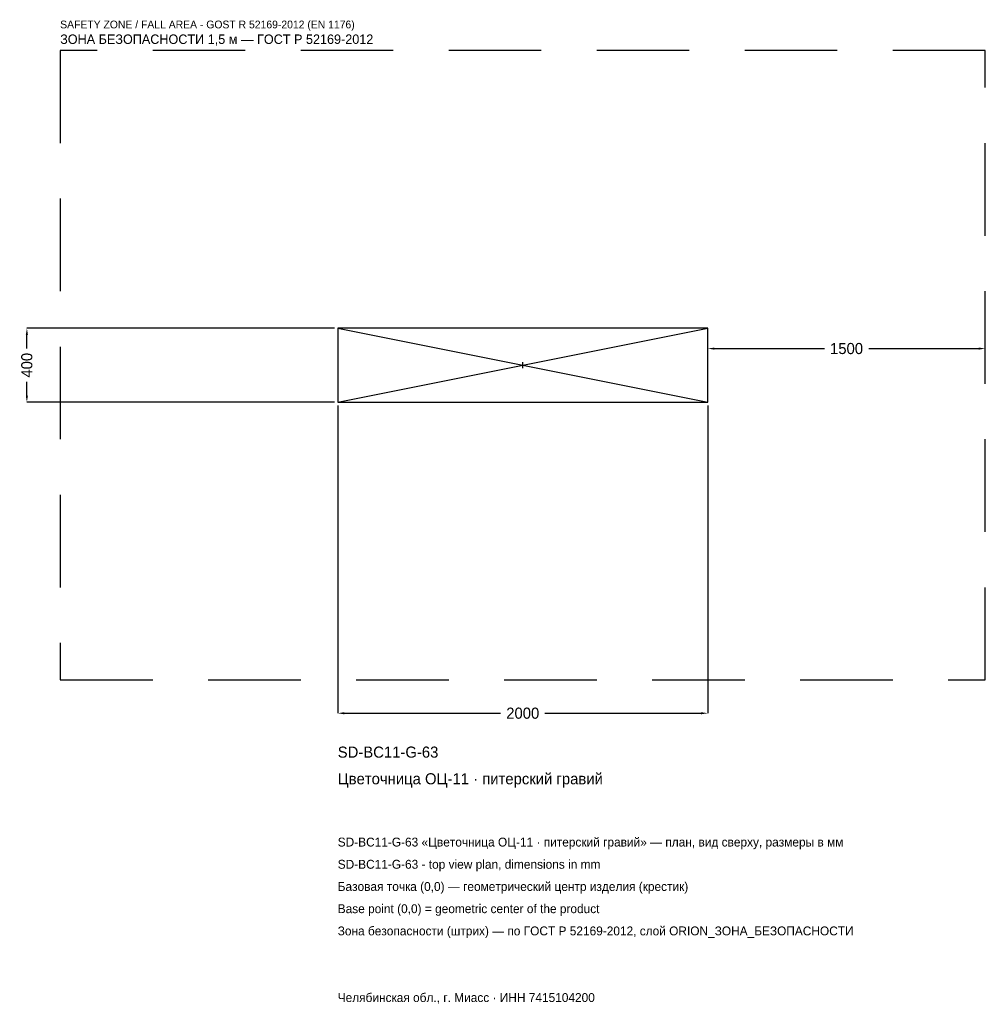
# Model space of a CAD drawing. Header units: metres. Extents: x -2719 to 2500, y -3452 to 1867.
import ezdxf

# ---------------------------------------------------------------- set-up
doc = ezdxf.new("R2010")
doc.units = ezdxf.units.M
doc.linetypes.add('DASHED', pattern=[800, 500, -300])
for name, color, linetype in [('ЗСК_ДАННЫЕ', 3, 'Continuous'), ('ЗСК_ЗОНА_БЕЗОПАСНОСТИ', 1, 'Continuous'), ('ЗСК_КОНТУР', 7, 'Continuous'), ('ЗСК_РАЗМЕРЫ', 8, 'Continuous')]:
    doc.layers.add(name, color=color, linetype=linetype)
doc.dimstyles.new('ORION', dxfattribs={"dimtxt": 60, "dimasz": 36, "dimexe": 1.25, "dimexo": 18, "dimtad": 1, "dimdec": 0, "dimcen": 2.5, "dimazin": 3, "dimtfac": 1, "dimtmove": 0, "dimatfit": 3})

# ---------------------------------------------------------------- blocks, each defined once
blk = doc.blocks.new('_CLOSEDFILLED')
at = {"color": 0, "linetype": 'BYBLOCK'}
blk.add_solid([(-1, 0.16), (0, 0), (-1, -0.16)], dxfattribs=at)
blk = doc.blocks.new('*D1')
for p, q in [((-1000, -218), (-1000, -1880)), ((1000, -218), (1000, -1880)), ((-964, -1880), (-120, -1880)), ((120, -1880), (964, -1880))]:
    blk.add_line(p, q)
at = {"layer": 'Defpoints'}
for p in [(-1000, -200), (1000, -200), (-1000, -1880)]:
    blk.add_point(p, dxfattribs=at)
at = {"layer": 'ЗСК_РАЗМЕРЫ', "xscale": 36, "yscale": 36, "rotation": 180}
blk.add_blockref('_CLOSEDFILLED', (-1000, -1880), dxfattribs=at)
at = {"layer": 'ЗСК_РАЗМЕРЫ', "xscale": 36, "yscale": 36}
blk.add_blockref('_CLOSEDFILLED', (1000, -1880), dxfattribs=at)
at = {"layer": 'ЗСК_РАЗМЕРЫ', "insert": (0, -1880), "char_height": 60, "attachment_point": 5}
blk.add_mtext('2000', dxfattribs=at)
blk = doc.blocks.new('*D2')
for p, q in [((-1018, 200), (-2680, 200)), ((-2680, 90), (-2680, 164)), ((-2680, -164), (-2680, -90)), ((-1018, -200), (-2680, -200))]:
    blk.add_line(p, q)
at = {"layer": 'Defpoints'}
for p in [(-1000, 200), (-2680, -200), (-1000, -200)]:
    blk.add_point(p, dxfattribs=at)
at = {"layer": 'ЗСК_РАЗМЕРЫ', "xscale": 36, "yscale": 36}
for p, rotation in [((-2680, 200), 90), ((-2680, -200), 270)]:
    blk.add_blockref('_CLOSEDFILLED', p, dxfattribs=dict(at, rotation=rotation))
at = {"layer": 'ЗСК_РАЗМЕРЫ', "insert": (-2680, 0), "char_height": 60, "attachment_point": 5, "rotation": 90}
blk.add_mtext('400', dxfattribs=at)
blk = doc.blocks.new('*D3')
for p, q in [((1000, 18), (1000, 90)), ((1036, 90), (1630, 90)), ((1870, 90), (2464, 90)), ((2500, 18), (2500, 90))]:
    blk.add_line(p, q)
at = {"layer": 'Defpoints'}
for p in [(1000, 90), (1000, 0), (2500, 0)]:
    blk.add_point(p, dxfattribs=at)
at = {"layer": 'ЗСК_РАЗМЕРЫ', "xscale": 36, "yscale": 36, "rotation": 180}
blk.add_blockref('_CLOSEDFILLED', (1000, 90), dxfattribs=at)
at = {"layer": 'ЗСК_РАЗМЕРЫ', "xscale": 36, "yscale": 36}
blk.add_blockref('_CLOSEDFILLED', (2500, 90), dxfattribs=at)
at = {"layer": 'ЗСК_РАЗМЕРЫ', "insert": (1750, 90), "char_height": 60, "attachment_point": 5}
blk.add_mtext('1500', dxfattribs=at)
blk = doc.blocks.new('ОРИОН SD-BC11-G-63 Цветочница ОЦ-11 · питерский гравий')
at = {"layer": 'ЗСК_ЗОНА_БЕЗОПАСНОСТИ', "linetype": 'DASHED'}
blk.add_lwpolyline([(-2500, -1700), (2500, -1700), (2500, 1700), (-2500, 1700)], close=True, dxfattribs=at)
at = {"layer": 'ЗСК_КОНТУР'}
for p, q in [((-1000, -200), (1000, 200)), ((-1000, 200), (1000, -200))]:
    blk.add_line(p, q, dxfattribs=at)
blk.add_lwpolyline([(-1000, -200), (1000, -200), (1000, 200), (-1000, 200)], close=True, dxfattribs=at)
at = {"layer": 'ЗСК_РАЗМЕРЫ'}
for p, q in [((-16, 0), (16, 0)), ((0, -16), (0, 16))]:
    blk.add_line(p, q, dxfattribs=at)
at = {"layer": 'ЗСК_ДАННЫЕ'}
for tag, p in [('АРТИКУЛ', (-1000, -2120)), ('НАИМЕНОВАНИЕ', (-1000, -2264))]:
    blk.add_attdef(tag, p, '', height=60, dxfattribs=at)
at = {"layer": 'ЗСК_ДАННЫЕ', "flags": 1}
for tag, p in [('ПРОИЗВОДИТЕЛЬ', (-1000, -2408)), ('ТЕЛЕФОН', (-1000, -2552)), ('САЙТ', (-1000, -2840)), ('АДРЕС', (-1000, -2984)), ('РЕКВИЗИТЫ', (-1000, -3128)), ('ГАБАРИТЫ', (-1000, -3272)), ('ЗОНА_БЕЗОПАСНОСТИ', (-1000, -3416))]:
    blk.add_attdef(tag, p, '', height=60, dxfattribs=at)
at = {"layer": 'ЗСК_ЗОНА_БЕЗОПАСНОСТИ', "color": 1}
for s, height, p in [('SAFETY ZONE / FALL AREA - GOST R 52169-2012 (EN 1176)', 42, (-2500, 1820)), ('ЗОНА БЕЗОПАСНОСТИ 1,5 м — ГОСТ Р 52169-2012', 51, (-2500, 1736))]:
    blk.add_text(s, height=height, dxfattribs=at).set_placement(p)
at = {"layer": 'ЗСК_РАЗМЕРЫ'}
dim = blk.add_linear_dim(base=(-2680, -200), p1=(-1000, -200), p2=(-1000, 200), angle=90, dimstyle='ORION', dxfattribs=at)
dim.commit()
dim.dimension.update_dxf_attribs({"geometry": '*D2', "text_midpoint": (-2680, 0)})
for base, p1, p2, picture, middle in [((1000, 90), (1000, 0), (2500, 0), '*D3', (1750, 90)), ((-1000, -1880), (-1000, -200), (1000, -200), '*D1', (0, -1880))]:
    dim = blk.add_linear_dim(base=base, p1=p1, p2=p2, dimstyle='ORION', dxfattribs=at)
    dim.commit()
    dim.dimension.update_dxf_attribs({"geometry": picture, "text_midpoint": middle})

msp = doc.modelspace()

# ---------------------------------------------------------------- block references
msp.add_blockref('ОРИОН SD-BC11-G-63 Цветочница ОЦ-11 · питерский гравий', (0, 0)).add_auto_attribs({'АРТИКУЛ': 'SD-BC11-G-63', 'НАИМЕНОВАНИЕ': 'Цветочница ОЦ-11 · питерский гравий'})

# ---------------------------------------------------------------- texts
at = {"layer": 'ЗСК_ДАННЫЕ', "color": 3}
for s, p in [('SD-BC11-G-63 «Цветочница ОЦ-11 · питерский гравий» — план, вид сверху, размеры в мм', (-1000, -2600)), ('SD-BC11-G-63 - top view plan, dimensions in mm', (-1000, -2720)), ('Челябинская обл., г. Миасс · ИНН 7415104200', (-1000, -3440))]:
    msp.add_text(s, height=48, dxfattribs=at).set_placement(p)
at = {"layer": 'ЗСК_ДАННЫЕ', "color": 7}
for s, p in [('Базовая точка (0,0) — геометрический центр изделия (крестик)', (-1000, -2840)), ('Base point (0,0) = geometric center of the product', (-1000, -2960))]:
    msp.add_text(s, height=48, dxfattribs=at).set_placement(p)
at = {"layer": 'ЗСК_ДАННЫЕ', "color": 1}
msp.add_text('Зона безопасности (штрих) — по ГОСТ Р 52169-2012, слой ORION_ЗОНА_БЕЗОПАСНОСТИ', height=48, dxfattribs=at).set_placement((-1000, -3080))

doc.saveas('drawing.dxf')
